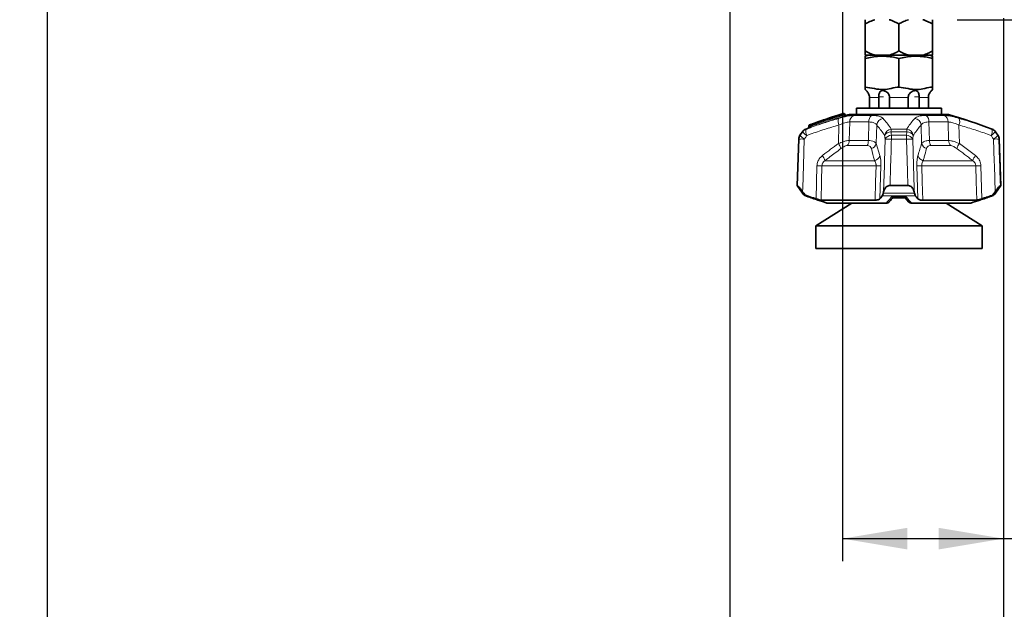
# Model space of a CAD drawing. Header units: millimetres. Extents: x 0 to 1118, y 0 to 864.
# Tile 37 of 86: x 615 to 684, y 90 to 132. Entities that reach past the tile are written whole.
import ezdxf

# ---------------------------------------------------------------- set-up
doc = ezdxf.new("R2010")
doc.units = ezdxf.units.MM
doc.layers.add('ALPHAREV', color=7, linetype='Continuous', lineweight=25)
doc.styles.add('SLDTEXTSTYLE0', font='TXT', dxfattribs={"width": 0.605})
doc.dimstyles.new('SLDDIMSTYLE2', dxfattribs={"dimtxt": 3.175, "dimasz": 4.572, "dimexe": 0, "dimexo": 0.0625, "dimgap": 0.79375, "dimtad": 0, "dimtih": 1, "dimtoh": 1, "dimdec": 1, "dimlfac": 4, "dimrnd": 1e-09, "dimzin": 12, "dimdsep": 46, "dimtxsty": 'SLDTEXTSTYLE0', "dimsah": 1, "dimcen": 0.09, "dimadec": 0, "dimazin": 3, "dimtfac": 1, "dimtofl": 0, "dimtmove": 0, "dimatfit": 3, "dimfxl": 1, "dimfrac": 2, "dimtolj": 1, "dimtzin": 12, "dimarcsym": 0})

# ---------------------------------------------------------------- blocks, each defined once
blk = doc.blocks.new('_D_10')
at = {"layer": 'ALPHAREV'}
for p, q in [((560.288, 143.742), (560.288, 70.576)), ((683.99, 132.175), (683.99, 70.576)), ((623.352, 74.613), (622.26, 74.613)), ((622.26, 74.613), (622.26, 69.74)), ((631.84, 74.613), (632.932, 74.613)), ((632.932, 74.613), (632.932, 69.74)), ((560.288, 72.176), (609.528, 72.176)), ((683.99, 72.176), (634.75, 72.176)), ((622.26, 69.74), (623.352, 69.74)), ((632.932, 69.74), (631.84, 69.74))]:
    blk.add_line(p, q, dxfattribs=at)
for points in [[(560.288, 72.176), (564.86, 71.414), (564.86, 72.938)], [(683.99, 72.176), (679.418, 72.938), (679.418, 71.414)]]:
    blk.add_solid(points, dxfattribs=at)
at = {"layer": 'ALPHAREV', "char_height": 3.175, "attachment_point": 1, "style": 'SLDTEXTSTYLE0'}
for s, insert in [('494.8', (610.255, 73.833)), ('19.5', (623.352, 73.833))]:
    blk.add_mtext(s, dxfattribs=dict(at, insert=insert))
blk = doc.blocks.new('_D_12')
at = {"layer": 'ALPHAREV'}
for p, q in [((561.388, 144.842), (694.51, 144.842)), ((692.91, 132.068), (692.91, 144.842)), ((680.728, 132.068), (694.51, 132.068)), ((692.91, 106.926), (692.91, 132.068)), ((707.484, 109.363), (706.392, 109.363)), ((706.392, 109.363), (706.392, 104.49)), ((713.547, 109.363), (714.638, 109.363)), ((714.638, 109.363), (714.638, 104.49)), ((696.085, 106.926), (692.91, 106.926)), ((706.392, 104.49), (707.484, 104.49)), ((714.638, 104.49), (713.547, 104.49))]:
    blk.add_line(p, q, dxfattribs=at)
for points in [[(692.91, 144.842), (692.148, 140.27), (693.672, 140.27)], [(692.91, 132.068), (693.672, 136.64), (692.148, 136.64)]]:
    blk.add_solid(points, dxfattribs=at)
at = {"layer": 'ALPHAREV', "char_height": 3.175, "attachment_point": 1, "style": 'SLDTEXTSTYLE0'}
for s, insert in [('51.1', (696.812, 108.583)), ('2.0', (707.484, 108.583))]:
    blk.add_mtext(s, dxfattribs=dict(at, insert=insert))
blk = doc.blocks.new('_D_13')
at = {"layer": 'ALPHAREV'}
for p, q in [((672.628, 182.118), (672.628, 93.846)), ((683.99, 132.175), (683.99, 93.846)), ((713.173, 97.883), (712.081, 97.883)), ((712.081, 97.883), (712.081, 93.01)), ((719.236, 97.883), (720.327, 97.883)), ((720.327, 97.883), (720.327, 93.01)), ((672.628, 95.446), (683.99, 95.446)), ((683.99, 95.446), (701.774, 95.446)), ((712.081, 93.01), (713.173, 93.01)), ((720.327, 93.01), (719.236, 93.01))]:
    blk.add_line(p, q, dxfattribs=at)
for points in [[(672.628, 95.446), (677.2, 94.684), (677.2, 96.208)], [(683.99, 95.446), (679.418, 96.208), (679.418, 94.684)]]:
    blk.add_solid(points, dxfattribs=at)
at = {"layer": 'ALPHAREV', "char_height": 3.175, "attachment_point": 1, "style": 'SLDTEXTSTYLE0'}
for s, insert in [('45.5', (702.501, 97.103)), ('1.8', (713.173, 97.103))]:
    blk.add_mtext(s, dxfattribs=dict(at, insert=insert))
blk = doc.blocks.new('_D_18')
at = {"layer": 'ALPHAREV'}
for p, q in [((667.074, 148.493), (726.26, 148.493)), ((724.66, 132.068), (724.66, 148.493)), ((680.728, 132.068), (726.26, 132.068)), ((724.66, 123.305), (724.66, 132.068)), ((739.234, 125.742), (738.142, 125.742)), ((738.142, 125.742), (738.142, 120.869)), ((745.297, 125.742), (746.388, 125.742)), ((746.388, 125.742), (746.388, 120.869)), ((727.835, 123.305), (724.66, 123.305)), ((738.142, 120.869), (739.234, 120.869)), ((746.388, 120.869), (745.297, 120.869))]:
    blk.add_line(p, q, dxfattribs=at)
for points in [[(724.66, 148.493), (723.898, 143.921), (725.422, 143.921)], [(724.66, 132.068), (725.422, 136.64), (723.898, 136.64)]]:
    blk.add_solid(points, dxfattribs=at)
at = {"layer": 'ALPHAREV', "char_height": 3.175, "attachment_point": 1, "style": 'SLDTEXTSTYLE0'}
for s, insert in [('65.7', (728.562, 124.962)), ('2.6', (739.234, 124.962))]:
    blk.add_mtext(s, dxfattribs=dict(at, insert=insert))
blk = doc.blocks.new('_D_20')
at = {"layer": 'ALPHAREV'}
for p, q in [((664.674, 146.893), (664.674, 83.276)), ((683.99, 132.175), (683.99, 83.276)), ((721.837, 87.313), (720.745, 87.313)), ((720.745, 87.313), (720.745, 82.44)), ((727.9, 87.313), (728.991, 87.313)), ((728.991, 87.313), (728.991, 82.44)), ((664.674, 84.876), (683.99, 84.876)), ((683.99, 84.876), (710.438, 84.876)), ((720.745, 82.44), (721.837, 82.44)), ((728.991, 82.44), (727.9, 82.44))]:
    blk.add_line(p, q, dxfattribs=at)
for points in [[(664.674, 84.876), (669.246, 84.114), (669.246, 85.638)], [(683.99, 84.876), (679.418, 85.638), (679.418, 84.114)]]:
    blk.add_solid(points, dxfattribs=at)
at = {"layer": 'ALPHAREV', "char_height": 3.175, "attachment_point": 1, "style": 'SLDTEXTSTYLE0'}
for s, insert in [('77.3', (711.165, 86.533)), ('3.0', (721.837, 86.533))]:
    blk.add_mtext(s, dxfattribs=dict(at, insert=insert))
blk = doc.blocks.new('_D_21')
at = {"layer": 'ALPHAREV'}
for p, q in [((616.477, 146.893), (616.477, 83.276)), ((664.674, 146.893), (664.674, 83.276)), ((643.001, 87.313), (641.909, 87.313)), ((641.909, 87.313), (641.909, 82.44)), ((649.064, 87.313), (650.155, 87.313)), ((650.155, 87.313), (650.155, 82.44)), ((616.477, 84.876), (629.177, 84.876)), ((664.674, 84.876), (651.974, 84.876)), ((641.909, 82.44), (643.001, 82.44)), ((650.155, 82.44), (649.064, 82.44))]:
    blk.add_line(p, q, dxfattribs=at)
for points in [[(616.477, 84.876), (621.049, 84.114), (621.049, 85.638)], [(664.674, 84.876), (660.102, 85.638), (660.102, 84.114)]]:
    blk.add_solid(points, dxfattribs=at)
at = {"layer": 'ALPHAREV', "char_height": 3.175, "attachment_point": 1, "style": 'SLDTEXTSTYLE0'}
for s, insert in [('192.8', (629.904, 86.533)), ('7.6', (643.001, 86.533))]:
    blk.add_mtext(s, dxfattribs=dict(at, insert=insert))

msp = doc.modelspace()

# ---------------------------------------------------------------- linework, layer by layer
at = {"color": 7, "linetype": 'Continuous', "lineweight": 35}
for p, q in [((674.240333, 131.771117), (674.240333, 129.864826)), ((676.615333, 131.771117), (676.615333, 129.864826)), ((678.990333, 131.771117), (678.990333, 129.864826)), ((674.434728, 129.567972), (674.239717, 129.489182)), ((674.239717, 129.340699), (674.239717, 127.317972)), ((674.240333, 129.567972), (674.922757, 129.567972)), ((674.922757, 129.567972), (675.932909, 129.567972)), ((675.932909, 129.567972), (677.297757, 129.567972)), ((676.615333, 129.340699), (676.615333, 127.317972)), ((677.297757, 129.567972), (678.307909, 129.567972)), ((678.307909, 129.567972), (678.990333, 129.567972)), ((678.990949, 129.489182), (678.795938, 129.567972)), ((678.990949, 129.340699), (678.990949, 127.317972)), ((674.535858, 126.579657), (674.535858, 125.817972)), ((675.196709, 126.579657), (675.195829, 126.630472)), ((675.196709, 125.817972), (675.196709, 126.579657)), ((675.953601, 126.630472), (675.954481, 126.579657)), ((675.954481, 126.579657), (675.954481, 125.817972)), ((677.276185, 126.579657), (677.277065, 126.630472)), ((677.276185, 125.817972), (677.276185, 126.579657)), ((678.034838, 126.630472), (678.033957, 126.579657)), ((678.033957, 126.579657), (678.033957, 125.817972)), ((678.694809, 125.817972), (678.694809, 126.579657)), ((673.615333, 125.817972), (673.615333, 125.380472)), ((673.615333, 125.817972), (679.615333, 125.817972)), ((679.615333, 125.380472), (679.615333, 125.817972)), ((672.833876, 125.342218), (672.765784, 125.423367)), ((673.115333, 125.380472), (680.115333, 125.380472)), ((670.254997, 124.577243), (670.251041, 124.475623)), ((669.80232, 124.161757), (669.629553, 123.90956)), ((683.601114, 123.90956), (683.428347, 124.161757)), ((669.54235, 123.644433), (669.427833, 120.365099)), ((683.802833, 120.365099), (683.688316, 123.644433)), ((669.427833, 120.365099), (669.80232, 119.818441)), ((669.427833, 120.365099), (669.455129, 120.365099)), ((675.989528, 120.365099), (677.241138, 120.365099)), ((683.428347, 119.818441), (683.802833, 120.365099)), ((683.775537, 120.365099), (683.802833, 120.365099)), ((669.814981, 119.924071), (669.892063, 119.818441)), ((675.513156, 119.818441), (675.536634, 119.924071)), ((676.287937, 119.593526), (676.987187, 119.593526)), ((676.965853, 119.609943), (677.293451, 119.209055)), ((677.694032, 119.924071), (677.71751, 119.818441)), ((683.338603, 119.818441), (683.415686, 119.924071)), ((673.290928, 119.130472), (670.741583, 117.517621)), ((671.116286, 119.33347), (674.935159, 119.33347)), ((671.529718, 119.130472), (675.727685, 119.130472)), ((677.06877, 119.486121), (676.156235, 119.486121)), ((677.502982, 119.130472), (681.700949, 119.130472)), ((678.295507, 119.33347), (682.11438, 119.33347)), ((682.489083, 117.517621), (679.939739, 119.130472)), ((670.741583, 117.517621), (670.741583, 115.930121)), ((676.615333, 117.517621), (670.741583, 117.517621)), ((682.489083, 117.517621), (676.615333, 117.517621)), ((682.489083, 115.930121), (682.489083, 117.517621)), ((676.615333, 115.930121), (670.741583, 115.930121)), ((682.489083, 115.930121), (676.615333, 115.930121))]:
    msp.add_line(p, q, dxfattribs=at)
at = {"color": 7, "linetype": 'Continuous', "lineweight": 18}
for p, q in [((675.196709, 126.579657), (674.535858, 126.579657)), ((675.195829, 126.630472), (675.519059, 126.630472)), ((677.276185, 126.579657), (675.954481, 126.579657)), ((678.034838, 126.630472), (677.711608, 126.630472)), ((678.694809, 126.579657), (678.033957, 126.579657)), ((672.737416, 125.326385), (672.70055, 125.370488)), ((672.766435, 125.422586), (672.766227, 125.41608)), ((673.440156, 125.314502), (674.680955, 125.314502)), ((678.549712, 125.314502), (679.79051, 125.314502)), ((670.26271, 124.576943), (670.254997, 124.577243)), ((670.26271, 124.576943), (670.258976, 124.481034)), ((670.348274, 124.512203), (670.350463, 124.607925)), ((670.409286, 124.607925), (670.408054, 124.554057)), ((672.347347, 123.327807), (672.37673, 124.640269)), ((673.13802, 124.853714), (673.106449, 123.545158)), ((674.496888, 124.853714), (673.13802, 124.853714)), ((674.460927, 123.545158), (674.496888, 124.853714)), ((675.05055, 124.640269), (675.010771, 123.327807)), ((678.219896, 123.327807), (678.180116, 124.640269)), ((678.733779, 124.853714), (678.769739, 123.545158)), ((680.092646, 124.853714), (678.733779, 124.853714)), ((680.124217, 123.545158), (680.092646, 124.853714)), ((680.853936, 124.640269), (680.883319, 123.327807)), ((669.629553, 123.90956), (669.649113, 123.90956)), ((669.82549, 124.161757), (669.80232, 124.161757)), ((670.040337, 124.347751), (670.062697, 124.347751)), ((677.176738, 124.161757), (676.053929, 124.161757)), ((676.073542, 124.347751), (677.157125, 124.347751)), ((676.092937, 123.90956), (677.13773, 123.90956)), ((683.16797, 124.347751), (683.19033, 124.347751)), ((683.428347, 124.161757), (683.405177, 124.161757)), ((683.581554, 123.90956), (683.601114, 123.90956)), ((669.562154, 123.644433), (669.54235, 123.644433)), ((674.372595, 123.187746), (672.962582, 123.187746)), ((673.106449, 123.545158), (674.460927, 123.545158)), ((675.010771, 123.327807), (675.27285, 122.477096)), ((677.144251, 123.644433), (676.086416, 123.644433)), ((678.769739, 123.545158), (680.124217, 123.545158)), ((680.268084, 123.187746), (678.858072, 123.187746)), ((680.883319, 123.327807), (682.02478, 122.477096)), ((683.688316, 123.644433), (683.668512, 123.644433)), ((670.76486, 119.42301), (670.829809, 121.762271)), ((675.001759, 121.762271), (671.1848, 121.762271)), ((671.395949, 122.119684), (674.892531, 122.119684)), ((675.343499, 121.762271), (675.275809, 119.42301)), ((677.954857, 119.42301), (677.887168, 121.762271)), ((682.045867, 121.762271), (678.228907, 121.762271)), ((678.338135, 122.119684), (681.834717, 122.119684)), ((682.400858, 121.762271), (682.465807, 119.42301)), ((669.80232, 119.818441), (669.892063, 119.818441)), ((670.14594, 119.632448), (670.040337, 119.632448)), ((670.103103, 119.609124), (670.121403, 119.609124)), ((677.789018, 119.632448), (675.441648, 119.632448)), ((675.513156, 119.818441), (677.71751, 119.818441)), ((676.12747, 119.609124), (677.103196, 119.609124)), ((683.19033, 119.632448), (683.084726, 119.632448)), ((683.109264, 119.609124), (683.127564, 119.609124)), ((683.338603, 119.818441), (683.428347, 119.818441))]:
    msp.add_line(p, q, dxfattribs=at)
at = {"color": 7, "linetype": 'Continuous', "lineweight": 18, "flags": 128}
for points in [[(672.766227, 125.41608), (672.806061, 125.368422), (672.833485, 125.33561)], [(669.455129, 120.365099), (669.487618, 121.364135), (669.562154, 123.644433)], [(669.936887, 123.644433), (669.875768, 121.784256), (669.824435, 120.214047), (669.814981, 119.924071)], [(675.536634, 119.924071), (675.588162, 121.784256), (675.596046, 122.069115), (675.639606, 123.644433)], [(677.241138, 120.365099), (677.211614, 121.364135), (677.144251, 123.644433)], [(677.591061, 123.644433), (677.642504, 121.784256), (677.685994, 120.214047), (677.694032, 119.924071)], [(683.415686, 119.924071), (683.354898, 121.784256), (683.34556, 122.069115), (683.29378, 123.644433)], [(671.1848, 121.762271), (671.153693, 120.661358), (671.116286, 119.33347)], [(674.935159, 119.33347), (674.971596, 120.661358), (675.001759, 121.762271)], [(678.228907, 121.762271), (678.25907, 120.661358), (678.295507, 119.33347)], [(682.11438, 119.33347), (682.076973, 120.661358), (682.045867, 121.762271)]]:
    msp.add_lwpolyline(points, dxfattribs=at)
at = {"color": 7, "linetype": 'Continuous', "lineweight": 35}
for centre, radius, start, end in [((673.740333, 126.579657), 0.75, 40.29651701, 48.21724169), ((679.490333, 126.579657), 0.75, 131.75901039, 139.71065139), ((687.487933, 77.49072), 50.1875, 107.15254608, 110.02267259), ((672.708981, 125.374383), 0.075, 40.00697699, 107.174608), ((672.890915, 125.383888), 0.075026, 220.05163963, 286.86125932), ((672.890892, 125.390949), 0.075, 220.80909384, 286.73916009), ((687.487933, 77.49072), 50, 106.70547258, 106.94855288), ((665.742733, 77.49072), 50, 69.57677566, 73.29452742), ((670.176077, 124.478008), 0.075, 289.81341187, 358.2780249), ((670.32994, 124.574325), 0.075, 110.02252158, 177.77043622), ((670.042045, 123.626983), 0.5, 145.5870168, 178), ((670.214812, 123.87918), 0.5, 110.42322434, 145.5870168), ((687.487933, 77.49072), 50, 110.22348894, 110.42322434), ((683.015854, 123.87918), 0.5, 34.4129832, 69.57677566), ((683.188621, 123.626983), 0.5, 2, 34.4129832), ((670.214812, 120.101018), 0.5, 214.4129832, 249.57677566), ((687.487933, 166.489479), 50, 249.57677566, 249.65350578), ((665.742733, 166.489479), 50, 290.34649422, 290.42322434), ((683.015854, 120.101018), 0.5, 290.42322434, 325.5870168)]:
    msp.add_arc(centre, radius, start, end, dxfattribs=at)
at = {"color": 7, "linetype": 'Continuous', "lineweight": 18}
for centre, radius, start, end in [((672.708794, 125.367808), 0.075025, 40.04673769, 107.07618747), ((672.886107, 125.443439), 0.199383, 181.12464197, 201.46185218), ((672.859407, 125.211748), 0.224575, 114.51413482, 135.02110157), ((672.546715, 125.252677), 0.20445, 1.31054454, 21.13217914), ((673.631634, 124.859503), 0.493647, 112.82282069, 180.67193075), ((675.052622, 124.898878), 0.557566, 131.80426397, 184.64612456), ((678.178045, 124.898878), 0.557566, 355.35387544, 48.19573603), ((679.599033, 124.859503), 0.493647, 359.32806925, 67.17717931), ((670.191799, 124.475517), 0.067403, 292.55266706, 4.69551989), ((670.329755, 124.582532), 0.067277, 112.26784604, 184.76562686), ((670.280579, 124.50701), 0.067893, 292.73223392, 4.38716433), ((670.41802, 124.613195), 0.067762, 112.45271663, 184.46092695), ((670.379875, 123.466993), 1.141311, 88.52332513, 91.47667487), ((670.583427, 124.688014), 0.191675, 183.64747012, 204.69838437), ((670.230346, 124.472976), 0.195331, 3.87646491, 24.5253419), ((672.979561, 124.90127), 0.656907, 162.4913426, 203.41069041), ((675.572172, 124.579319), 0.52517, 98.36588038, 173.33539622), ((677.658495, 124.579319), 0.52517, 6.66460378, 81.63411962), ((680.251106, 124.90127), 0.656907, 336.5893096, 17.5086574), ((670.062794, 123.627053), 0.500941, 145.67047032, 178.01180094), ((670.422133, 124.45987), 0.948895, 215.44691036, 239.244189), ((670.237328, 123.880776), 0.498559, 110.5039038, 145.69580986), ((670.607051, 124.72079), 0.960914, 215.57524084, 239.05743532), ((670.64349, 124.184113), 0.603405, 164.26485084, 208.45273011), ((676.127879, 123.82099), 0.529556, 95.88948235, 171.7879582), ((676.076266, 123.609076), 0.553133, 92.31445668, 148.67680367), ((676.1131, 123.354953), 0.554974, 92.08216305, 148.55965511), ((677.411614, 124.11262), 1.358574, 170.03354437, 177.92725991), ((681.680826, 123.639478), 5.594412, 177.23284612, 179.94925098), ((671.549841, 123.639478), 5.594412, 0.05074902, 2.76715388), ((677.117566, 123.354953), 0.554974, 31.44034489, 87.91783695), ((675.819053, 124.11262), 1.358574, 2.07274009, 9.96645563), ((677.102787, 123.82099), 0.529556, 8.2120418, 84.11051765), ((677.1544, 123.609076), 0.553133, 31.32319633, 87.68554332), ((682.587177, 124.184113), 0.603405, 331.54726989, 15.73514916), ((682.623616, 124.72079), 0.960914, 300.94256468, 324.42475916), ((682.993339, 123.880776), 0.498559, 34.30419014, 69.4960962), ((682.808533, 124.45987), 0.948895, 300.755811, 324.55308964), ((683.167873, 123.627053), 0.500941, 1.98819906, 34.32952968), ((669.74952, 119.898552), 3.750564, 87.13649018, 92.86350982), ((671.520102, 122.702134), 1.037209, 14.98921863, 37.1014418), ((672.568412, 123.55407), 0.538111, 317.09698129, 359.05110244), ((673.714714, 123.539959), 0.746232, 331.83651765, 0.39922286), ((674.514474, 123.460342), 0.513688, 287.48723146, 345.04818903), ((675.863011, 117.937176), 5.711628, 87.75835706, 92.24164294), ((677.367656, 117.937176), 5.711628, 87.75835706, 92.24164294), ((678.716192, 123.460342), 0.513688, 194.95181097, 252.51276854), ((679.515953, 123.539959), 0.746232, 179.60077714, 208.16348235), ((680.662254, 123.55407), 0.538111, 180.94889756, 222.90301871), ((681.710564, 122.702134), 1.037209, 142.8985582, 165.01078137), ((683.481146, 119.898552), 3.750564, 87.13649018, 92.86350982), ((670.497598, 121.871205), 0.932082, 15.46110761, 40.5446468), ((674.774361, 122.626481), 0.520392, 283.12518214, 343.31785913), ((678.456306, 122.626481), 0.520392, 196.68214087, 256.87481786), ((682.733069, 121.871205), 0.932082, 139.4553532, 164.53889239), ((671.007304, 127.417645), 5.658158, 268.2023464, 271.7976536), ((675.172629, 126.954051), 5.194591, 268.11498707, 271.88501293), ((678.058037, 126.954051), 5.194591, 268.11498707, 271.88501293), ((682.223362, 127.417645), 5.658158, 268.2023464, 271.7976536)]:
    msp.add_arc(centre, radius, start, end, dxfattribs=at)
at = {"color": 7, "linetype": 'Continuous', "lineweight": 35}
for points, knots in [([(674.922757, 132.067972), (674.7998, 132.0277), (674.565066, 131.950819), (674.345085, 131.829085), (674.240333, 131.771117)], [0, 0, 0, 0, 0.523813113, 1, 1, 1, 1]), ([(674.240333, 131.771117), (674.240333, 131.791637), (674.240333, 131.915988), (674.240333, 131.998813), (674.240333, 132.067972)], [0, 0, 0, 0, 0.165013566, 1, 1, 1, 1]), ([(676.615333, 131.771117), (676.41149, 131.878257), (676.188984, 131.995206), (675.952726, 132.062341), (675.932909, 132.067972)], [0, 0, 0, 0, 0.916121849, 1, 1, 1, 1]), ([(677.297757, 132.067972), (677.1748, 132.0277), (676.940066, 131.950819), (676.720085, 131.829085), (676.615333, 131.771117)], [0, 0, 0, 0, 0.523813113, 1, 1, 1, 1]), ([(678.990333, 131.771117), (678.78649, 131.878257), (678.563984, 131.995206), (678.327726, 132.062341), (678.307909, 132.067972)], [0, 0, 0, 0, 0.9161218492, 1, 1, 1, 1]), ([(678.990333, 132.067972), (678.990333, 132.061875), (678.990333, 131.99458), (678.990333, 131.877547), (678.990333, 131.771117)], [0, 0, 0, 0, 0.090598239, 1, 1, 1, 1]), ([(674.239717, 129.486797), (674.239717, 129.487588), (674.239717, 129.518235), (674.239717, 129.440298), (674.239717, 129.35714), (674.239717, 129.340699)], [0, 0, 0, 0, 0.020821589, 0.80641119, 1, 1, 1, 1]), ([(674.239717, 129.340699), (674.566395, 129.403178), (675.229926, 129.530084), (676.032925, 129.466683), (676.49145, 129.367497), (676.615333, 129.340699)], [0, 0, 0, 0, 0.4144436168, 0.8417965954, 1, 1, 1, 1]), ([(674.240333, 129.864826), (674.444176, 129.757687), (674.666683, 129.640737), (674.902941, 129.573603), (674.922757, 129.567972)], [0, 0, 0, 0, 0.916121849, 1, 1, 1, 1]), ([(674.240333, 129.567972), (674.240333, 129.574068), (674.240333, 129.641363), (674.240333, 129.758396), (674.240333, 129.864826)], [0, 0, 0, 0, 0.0905982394, 1, 1, 1, 1]), ([(675.932909, 129.567972), (676.055866, 129.608243), (676.290601, 129.685124), (676.510581, 129.806858), (676.615333, 129.864826)], [0, 0, 0, 0, 0.523813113, 1, 1, 1, 1]), ([(676.615333, 129.864826), (676.819176, 129.757687), (677.041683, 129.640737), (677.277941, 129.573603), (677.297757, 129.567972)], [0, 0, 0, 0, 0.916121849, 1, 1, 1, 1]), ([(676.615333, 129.340699), (676.942011, 129.403178), (677.605542, 129.530084), (678.408541, 129.466683), (678.867066, 129.367497), (678.990949, 129.340699)], [0, 0, 0, 0, 0.414443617, 0.841796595, 1, 1, 1, 1]), ([(678.307909, 129.567972), (678.430866, 129.608243), (678.665601, 129.685124), (678.885581, 129.806858), (678.990333, 129.864826)], [0, 0, 0, 0, 0.5238131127, 1, 1, 1, 1]), ([(678.990333, 129.864826), (678.990333, 129.844307), (678.990333, 129.719956), (678.990333, 129.63713), (678.990333, 129.567972)], [0, 0, 0, 0, 0.165013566, 1, 1, 1, 1]), ([(678.990949, 129.340699), (678.990949, 129.357141), (678.990949, 129.43844), (678.990949, 129.516481), (678.990949, 129.485896), (678.990949, 129.484273)], [0, 0, 0, 0, 0.193582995, 0.957216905, 1, 1, 1, 1]), ([(674.239717, 127.317972), (674.453533, 127.278632), (674.880719, 127.200034), (675.497446, 127.103805), (676.073592, 127.227644), (676.43463, 127.287842), (676.615333, 127.317972)], [0, 0, 0, 0, 0.271625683, 0.542687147, 0.771111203, 1, 1, 1, 1]), ([(674.239717, 127.139225), (674.239717, 127.139225), (674.239717, 127.115006), (674.239717, 127.22475), (674.239717, 127.286836), (674.239717, 127.317972)], [0, 0, 0, 0, 0.000005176, 0.498506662, 1, 1, 1, 1]), ([(676.615333, 127.317972), (676.829149, 127.278632), (677.256335, 127.200034), (677.873062, 127.103805), (678.449208, 127.227644), (678.810246, 127.287842), (678.990949, 127.317972)], [0, 0, 0, 0, 0.271625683, 0.542687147, 0.771111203, 1, 1, 1, 1]), ([(678.990949, 127.317972), (678.990949, 127.317258), (678.990949, 127.295904), (678.990949, 127.195612), (678.990949, 127.15801), (678.990949, 127.139225)], [0, 0, 0, 0, 0.017004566, 0.508921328, 1, 1, 1, 1]), ([(674.311813, 127.065831), (674.311737, 127.065906), (674.303788, 127.073825), (674.312552, 127.065136), (674.344281, 127.034071), (674.406882, 126.963362), (674.474865, 126.855915), (674.520887, 126.738365), (674.53026, 126.661805), (674.534096, 126.630472)], [0, 0, 0, 0, 0.001387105, 0.146042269, 0.279984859, 0.487110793, 0.69974118, 0.877116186, 1, 1, 1, 1]), ([(674.534096, 126.630472), (674.534684, 126.620549), (674.535686, 126.603623), (674.535807, 126.58667), (674.535858, 126.579657)], [0, 0, 0, 0, 0.586298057, 1, 1, 1, 1]), ([(675.195829, 126.630472), (675.195714, 126.663661), (675.195453, 126.738688), (675.213885, 126.857378), (675.256606, 126.968959), (675.329294, 127.04162), (675.424785, 127.070806), (675.522722, 127.066943), (675.640652, 127.03331), (675.76717, 126.96361), (675.87678, 126.85586), (675.940922, 126.738373), (675.949919, 126.661807), (675.953601, 126.630472)], [0, 0, 0, 0, 0.068836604, 0.155609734, 0.274919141, 0.395619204, 0.471778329, 0.548294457, 0.619144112, 0.728704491, 0.841176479, 0.934999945, 1, 1, 1, 1]), ([(677.277065, 126.630472), (677.281112, 126.663661), (677.29026, 126.738688), (677.355006, 126.857378), (677.468698, 126.968959), (677.60757, 127.04162), (677.733513, 127.070806), (677.827271, 127.066943), (677.91096, 127.03331), (677.975863, 126.96361), (678.017194, 126.85586), (678.035376, 126.738373), (678.034994, 126.661807), (678.034838, 126.630472)], [0, 0, 0, 0, 0.068836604, 0.155609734, 0.274919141, 0.395619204, 0.471778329, 0.548294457, 0.619144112, 0.728704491, 0.841176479, 0.934999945, 1, 1, 1, 1]), ([(678.694809, 126.579657), (678.694923, 126.590218), (678.695106, 126.607172), (678.696169, 126.624092), (678.69657, 126.630472)], [0, 0, 0, 0, 0.622920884, 1, 1, 1, 1]), ([(678.69657, 126.630472), (678.700738, 126.663667), (678.710159, 126.738706), (678.756341, 126.857267), (678.828031, 126.969547), (678.891697, 127.039766), (678.92186, 127.068731), (678.918553, 127.065545), (678.917662, 127.064686)], [0, 0, 0, 0, 0.1376964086, 0.3112719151, 0.5499309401, 0.7913717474, 0.943715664, 1, 1, 1, 1]), ([(670.39214, 124.67582), (670.734914, 124.797118), (671.302997, 124.998147), (672.069286, 125.248843), (672.492183, 125.379437), (672.686763, 125.439525)], [0, 0, 0, 0, 0.450959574, 0.7473806, 1, 1, 1, 1]), ([(670.306815, 124.44439), (670.31442, 124.446988), (670.331672, 124.452882), (670.373577, 124.467624), (670.408019, 124.479998), (670.425231, 124.486181)], [0, 0, 0, 0, 0.282838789, 0.64162949, 1, 1, 1, 1]), ([(670.203901, 124.408315), (670.203437, 124.408147), (670.201935, 124.407607), (670.211231, 124.410955), (670.21765, 124.413268)], [0, 0, 0, 0, 0.309464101, 1, 1, 1, 1]), ([(669.814981, 119.924071), (669.745577, 120.017346), (669.644483, 120.153211), (669.534056, 120.287249), (669.475628, 120.352542), (669.461724, 120.361059), (669.455129, 120.365099)], [0, 0, 0, 0, 0.455736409, 0.66382755, 0.840546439, 1, 1, 1, 1]), ([(675.989528, 120.365099), (675.947825, 120.360967), (675.864715, 120.352731), (675.742466, 120.286012), (675.608196, 120.150243), (675.564384, 120.011775), (675.536634, 119.924071)], [0, 0, 0, 0, 0.161654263, 0.322163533, 0.570665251, 1, 1, 1, 1]), ([(677.694032, 119.924071), (677.664097, 120.017346), (677.620493, 120.153211), (677.484819, 120.287249), (677.368952, 120.352542), (677.282259, 120.361059), (677.241138, 120.365099)], [0, 0, 0, 0, 0.455736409, 0.66382755, 0.840546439, 1, 1, 1, 1]), ([(683.775537, 120.365099), (683.768823, 120.360967), (683.755442, 120.352731), (683.695398, 120.286012), (683.583798, 120.150243), (683.480876, 120.011775), (683.415686, 119.924071)], [0, 0, 0, 0, 0.161654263, 0.322163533, 0.570665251, 1, 1, 1, 1]), ([(669.892063, 119.818441), (669.932232, 119.77313), (670.004114, 119.692046), (670.102523, 119.650692), (670.14594, 119.632448)], [0, 0, 0, 0, 0.558815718, 1, 1, 1, 1]), ([(670.121403, 119.609124), (670.379561, 119.51717), (670.846836, 119.350729), (671.318594, 119.198568), (671.529718, 119.130472)], [0, 0, 0, 0, 0.552474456, 1, 1, 1, 1]), ([(670.14594, 119.632448), (670.180683, 119.620376), (670.303053, 119.577855), (670.509202, 119.507523), (670.681057, 119.450713), (670.76486, 119.42301)], [0, 0, 0, 0, 0.168843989, 0.594696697, 1, 1, 1, 1]), ([(675.275809, 119.42301), (675.29831, 119.450739), (675.353718, 119.519024), (675.408884, 119.590184), (675.441648, 119.632448)], [0, 0, 0, 0, 0.406081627, 1, 1, 1, 1]), ([(675.441648, 119.632448), (675.456991, 119.657574), (675.48359, 119.701132), (675.504365, 119.783562), (675.513156, 119.818441)], [0, 0, 0, 0, 0.576857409, 1, 1, 1, 1]), ([(675.936702, 119.208625), (675.963515, 119.239063), (676.069905, 119.359839), (676.173958, 119.495595), (676.251788, 119.597138)], [0, 0, 0, 0, 0.252020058, 1, 1, 1, 1]), ([(676.232015, 119.597264), (676.251528, 119.594573), (676.271657, 119.591798), (676.289605, 119.597231), (676.290155, 119.597397)], [0, 0, 0, 0, 0.969348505, 1, 1, 1, 1]), ([(677.71751, 119.818441), (677.729393, 119.77313), (677.750658, 119.692046), (677.777275, 119.650692), (677.789018, 119.632448)], [0, 0, 0, 0, 0.558815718, 1, 1, 1, 1]), ([(677.789018, 119.632448), (677.798328, 119.620376), (677.831117, 119.577855), (677.886354, 119.507523), (677.932402, 119.450713), (677.954857, 119.42301)], [0, 0, 0, 0, 0.168843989, 0.594696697, 1, 1, 1, 1]), ([(681.700949, 119.130472), (681.912196, 119.198608), (682.383953, 119.350771), (682.851229, 119.517213), (683.109264, 119.609124)], [0, 0, 0, 0, 0.447788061, 1, 1, 1, 1]), ([(682.465807, 119.42301), (682.549779, 119.450739), (682.756567, 119.519024), (682.962449, 119.590184), (683.084726, 119.632448)], [0, 0, 0, 0, 0.406081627, 1, 1, 1, 1]), ([(683.084726, 119.632448), (683.141276, 119.657574), (683.239306, 119.701132), (683.309079, 119.783562), (683.338603, 119.818441)], [0, 0, 0, 0, 0.576857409, 1, 1, 1, 1]), ([(671.116286, 119.33347), (671.095566, 119.335427), (671.054146, 119.339338), (670.936476, 119.369409), (670.833209, 119.400709), (670.773598, 119.420159), (670.76486, 119.42301)], [0, 0, 0, 0, 0.312227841, 0.624137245, 0.944903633, 1, 1, 1, 1]), ([(675.275809, 119.42301), (675.255992, 119.406351), (675.216326, 119.373007), (675.093907, 119.340072), (674.987484, 119.335646), (674.935159, 119.33347)], [0, 0, 0, 0, 0.336651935, 0.673851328, 1, 1, 1, 1]), ([(675.762764, 119.130472), (675.753781, 119.130472), (675.742055, 119.130472), (675.730408, 119.130472), (675.727685, 119.130472)], [0, 0, 0, 0, 0.766134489, 1, 1, 1, 1]), ([(675.933009, 119.211719), (675.925759, 119.20219), (675.902302, 119.171362), (675.842484, 119.139233), (675.789339, 119.133392), (675.762764, 119.130472)], [0, 0, 0, 0, 0.182795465, 0.59135902, 1, 1, 1, 1]), ([(677.297246, 119.212212), (677.304622, 119.202507), (677.328195, 119.171494), (677.388174, 119.139225), (677.441324, 119.13339), (677.467902, 119.130472)], [0, 0, 0, 0, 0.185467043, 0.592694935, 1, 1, 1, 1]), ([(677.502982, 119.130472), (677.493899, 119.130472), (677.482046, 119.130472), (677.470581, 119.130472), (677.467902, 119.130472)], [0, 0, 0, 0, 0.76630284, 1, 1, 1, 1]), ([(678.295507, 119.33347), (678.245118, 119.335427), (678.144392, 119.339338), (678.028747, 119.369409), (677.974437, 119.400709), (677.95736, 119.420159), (677.954857, 119.42301)], [0, 0, 0, 0, 0.312227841, 0.624137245, 0.944903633, 1, 1, 1, 1]), ([(682.465807, 119.42301), (682.413345, 119.406351), (682.308335, 119.373007), (682.180882, 119.340072), (682.1363, 119.335646), (682.11438, 119.33347)], [0, 0, 0, 0, 0.336651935, 0.673851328, 1, 1, 1, 1])]:
    msp.add_open_spline(points, degree=3, knots=knots, dxfattribs=at)
at = {"color": 7, "linetype": 'Continuous', "lineweight": 18}
for points, knots in [([(670.408054, 124.554057), (670.734863, 124.66964), (671.409936, 124.908394), (672.188711, 125.159382), (672.639733, 125.296655), (672.737416, 125.326385)], [0, 0, 0, 0, 0.423682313, 0.875181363, 1, 1, 1, 1]), ([(672.70055, 125.370488), (672.50626, 125.31049), (672.083984, 125.180086), (671.318817, 124.929765), (670.751564, 124.729041), (670.409286, 124.607925)], [0, 0, 0, 0, 0.25260799, 0.549028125, 1, 1, 1, 1]), ([(672.751111, 125.257353), (672.653581, 125.227667), (672.203236, 125.090591), (671.425623, 124.839979), (670.751559, 124.60159), (670.425231, 124.486181)], [0, 0, 0, 0, 0.124808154, 0.576300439, 1, 1, 1, 1]), ([(672.353087, 125.098901), (672.562455, 125.156035), (672.959509, 125.264387), (673.292171, 125.312157), (673.42101, 125.314199), (673.440156, 125.314502)], [0, 0, 0, 0, 0.48711284, 0.923781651, 1, 1, 1, 1]), ([(672.686763, 125.439525), (672.686763, 125.439535), (672.686828, 125.44387), (672.686845, 125.44496), (672.686863, 125.446047)], [0, 0, 0, 0, 0.002214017, 1, 1, 1, 1]), ([(672.833485, 125.33561), (672.83343, 125.334779), (672.833364, 125.333778), (672.828964, 125.331903), (672.824286, 125.330817), (672.813777, 125.329187), (672.79905, 125.327664), (672.77223, 125.326402), (672.750785, 125.326225), (672.738882, 125.326368), (672.737416, 125.326385)], [0, 0, 0, 0, 0.143995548, 0.173327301, 0.333937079, 0.347080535, 0.529646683, 0.734104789, 0.967253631, 1, 1, 1, 1]), ([(672.751111, 125.257353), (672.753426, 125.258053), (672.772543, 125.263833), (672.807708, 125.274736), (672.851605, 125.288962), (672.885524, 125.300595), (672.90834, 125.309141), (672.911232, 125.311106), (672.912676, 125.312087)], [0, 0, 0, 0, 0.029382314, 0.242658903, 0.439738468, 0.627019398, 0.813639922, 1, 1, 1, 1]), ([(672.833485, 125.33561), (672.833481, 125.336164), (672.833458, 125.339595), (672.833434, 125.343359), (672.833444, 125.341903), (672.833446, 125.341512)], [0, 0, 0, 0, 0.123386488, 0.764315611, 1, 1, 1, 1]), ([(672.912741, 125.317979), (672.912745, 125.31837), (672.912761, 125.319825), (672.912719, 125.316066), (672.912682, 125.31264), (672.912676, 125.312087)], [0, 0, 0, 0, 0.236048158, 0.876670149, 1, 1, 1, 1]), ([(674.680955, 125.314502), (674.831584, 125.306872), (675.130931, 125.291709), (675.385026, 125.198406), (675.466884, 125.124851), (675.495763, 125.098901)], [0, 0, 0, 0, 0.395963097, 0.786901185, 1, 1, 1, 1]), ([(677.734904, 125.098901), (677.814048, 125.156035), (677.964141, 125.264387), (678.316845, 125.312157), (678.519583, 125.314199), (678.549712, 125.314502)], [0, 0, 0, 0, 0.48711284, 0.923781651, 1, 1, 1, 1]), ([(679.79051, 125.314502), (679.901597, 125.306872), (680.122362, 125.291709), (680.523877, 125.198406), (680.785338, 125.124851), (680.877579, 125.098901)], [0, 0, 0, 0, 0.395963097, 0.786901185, 1, 1, 1, 1]), ([(670.062697, 124.347751), (670.145371, 124.377597), (670.564876, 124.529046), (671.325653, 124.790061), (672.010403, 124.995892), (672.353087, 125.098901)], [0, 0, 0, 0, 0.109220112, 0.5542074, 1, 1, 1, 1]), ([(672.37673, 124.640269), (672.038151, 124.538252), (671.361125, 124.334258), (670.609431, 124.076045), (670.194731, 123.926178), (670.11297, 123.89663)], [0, 0, 0, 0, 0.445417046, 0.890659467, 1, 1, 1, 1]), ([(670.306815, 124.44439), (670.301427, 124.442564), (670.285629, 124.437211), (670.2559, 124.426939), (670.231577, 124.418246), (670.21765, 124.413268)], [0, 0, 0, 0, 0.1811782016, 0.5311655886, 1, 1, 1, 1]), ([(670.258976, 124.481034), (670.25578, 124.478646), (670.251182, 124.47521), (670.251579, 124.475507), (670.2517, 124.475598)], [0, 0, 0, 0, 0.695206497, 1, 1, 1, 1]), ([(670.258976, 124.481034), (670.269387, 124.484765), (670.283333, 124.489763), (670.307703, 124.498315), (670.327055, 124.505015), (670.342877, 124.510375), (670.348274, 124.512203)], [0, 0, 0, 0, 0.349990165, 0.468823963, 0.818815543, 1, 1, 1, 1]), ([(670.350463, 124.607925), (670.337862, 124.603583), (670.314835, 124.595649), (670.285589, 124.585245), (670.268944, 124.579205), (670.26271, 124.576943)], [0, 0, 0, 0, 0.430555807, 0.78674844, 1, 1, 1, 1]), ([(670.304261, 124.644792), (670.310503, 124.647057), (670.327172, 124.653107), (670.356459, 124.663527), (670.37952, 124.671472), (670.39214, 124.67582)], [0, 0, 0, 0, 0.213244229, 0.569433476, 1, 1, 1, 1]), ([(670.408054, 124.554057), (670.399439, 124.547785), (670.382589, 124.535517), (670.361269, 124.520635), (670.352167, 124.514729), (670.348274, 124.512203)], [0, 0, 0, 0, 0.374490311, 0.732454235, 1, 1, 1, 1]), ([(673.13802, 124.853714), (673.124868, 124.85355), (673.035722, 124.852436), (672.796993, 124.803521), (672.523402, 124.697244), (672.37673, 124.640269)], [0, 0, 0, 0, 0.074321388, 0.503740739, 1, 1, 1, 1]), ([(675.05055, 124.640269), (675.031364, 124.666204), (674.977825, 124.738576), (674.808704, 124.832122), (674.600346, 124.84655), (674.496888, 124.853714)], [0, 0, 0, 0, 0.219475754, 0.612438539, 1, 1, 1, 1]), ([(675.603753, 123.89663), (675.583938, 123.926178), (675.483434, 124.076045), (675.300001, 124.334258), (675.133711, 124.538252), (675.05055, 124.640269)], [0, 0, 0, 0, 0.109340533, 0.554582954, 1, 1, 1, 1]), ([(675.495763, 125.098901), (675.583409, 124.995892), (675.758543, 124.790061), (675.949065, 124.529046), (676.053049, 124.377597), (676.073542, 124.347751)], [0, 0, 0, 0, 0.4457926, 0.890779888, 1, 1, 1, 1]), ([(677.157125, 124.347751), (677.177617, 124.377597), (677.281601, 124.529046), (677.472124, 124.790061), (677.647258, 124.995892), (677.734904, 125.098901)], [0, 0, 0, 0, 0.109220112, 0.5542074, 1, 1, 1, 1]), ([(678.180116, 124.640269), (678.096955, 124.538252), (677.930666, 124.334258), (677.747232, 124.076045), (677.646728, 123.926178), (677.626913, 123.89663)], [0, 0, 0, 0, 0.4454170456, 0.8906594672, 1, 1, 1, 1]), ([(678.733779, 124.853714), (678.713104, 124.85355), (678.572975, 124.852436), (678.329059, 124.803521), (678.232098, 124.697244), (678.180116, 124.640269)], [0, 0, 0, 0, 0.074321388, 0.503740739, 1, 1, 1, 1]), ([(680.853936, 124.640269), (680.789018, 124.666204), (680.607864, 124.738576), (680.325591, 124.832122), (680.169935, 124.84655), (680.092646, 124.853714)], [0, 0, 0, 0, 0.219475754, 0.612438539, 1, 1, 1, 1]), ([(683.117697, 123.89663), (683.035935, 123.926178), (682.621236, 124.076045), (681.869542, 124.334258), (681.192516, 124.538252), (680.853936, 124.640269)], [0, 0, 0, 0, 0.109340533, 0.554582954, 1, 1, 1, 1]), ([(680.877579, 125.098901), (681.220263, 124.995892), (681.905013, 124.790061), (682.66579, 124.529046), (683.085296, 124.377597), (683.16797, 124.347751)], [0, 0, 0, 0, 0.4457926, 0.890779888, 1, 1, 1, 1]), ([(669.649113, 123.90956), (669.691948, 123.970858), (669.750712, 124.054948), (669.809543, 124.13898), (669.82549, 124.161757)], [0, 0, 0, 0, 0.728950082, 1, 1, 1, 1]), ([(670.11297, 123.89663), (670.097056, 123.873852), (670.038336, 123.789806), (669.979661, 123.705726), (669.936887, 123.644433)], [0, 0, 0, 0, 0.271012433, 1, 1, 1, 1]), ([(675.639606, 123.644433), (675.630899, 123.705726), (675.618956, 123.789806), (675.606995, 123.873852), (675.603753, 123.89663)], [0, 0, 0, 0, 0.728987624, 1, 1, 1, 1]), ([(676.053929, 124.161757), (676.057463, 124.13898), (676.070504, 124.054948), (676.083479, 123.970858), (676.092937, 123.90956)], [0, 0, 0, 0, 0.271049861, 1, 1, 1, 1]), ([(677.13773, 123.90956), (677.147188, 123.970858), (677.160162, 124.054948), (677.173203, 124.13898), (677.176738, 124.161757)], [0, 0, 0, 0, 0.728950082, 1, 1, 1, 1]), ([(677.626913, 123.89663), (677.623671, 123.873852), (677.61171, 123.789806), (677.599767, 123.705726), (677.591061, 123.644433)], [0, 0, 0, 0, 0.271012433, 1, 1, 1, 1]), ([(683.29378, 123.644433), (683.251006, 123.705726), (683.19233, 123.789806), (683.133611, 123.873852), (683.117697, 123.89663)], [0, 0, 0, 0, 0.728987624, 1, 1, 1, 1]), ([(683.405177, 124.161757), (683.421123, 124.13898), (683.479954, 124.054948), (683.538718, 123.970858), (683.581554, 123.90956)], [0, 0, 0, 0, 0.271049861, 1, 1, 1, 1]), ([(671.205886, 122.477096), (671.220775, 122.488628), (671.596159, 122.779395), (671.979352, 123.059149), (672.347347, 123.327807)], [0, 0, 0, 0, 0.0396607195, 1, 1, 1, 1]), ([(672.347347, 123.327807), (672.463667, 123.374313), (672.667176, 123.455678), (672.929509, 123.529725), (673.046702, 123.539947), (673.106449, 123.545158)], [0, 0, 0, 0, 0.395386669, 0.691753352, 1, 1, 1, 1]), ([(672.962582, 123.187746), (672.92849, 123.182818), (672.859816, 123.172893), (672.703418, 123.095189), (672.58938, 123.016736), (672.522019, 122.970395)], [0, 0, 0, 0, 0.287499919, 0.579132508, 1, 1, 1, 1]), ([(674.668834, 122.970395), (674.647691, 123.021512), (674.612644, 123.106241), (674.496731, 123.177266), (674.409881, 123.184598), (674.372595, 123.187746)], [0, 0, 0, 0, 0.464640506, 0.77015777, 1, 1, 1, 1]), ([(674.460927, 123.545158), (674.527722, 123.541685), (674.679419, 123.533797), (674.890857, 123.467202), (674.966622, 123.379128), (675.010771, 123.327807)], [0, 0, 0, 0, 0.247164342, 0.561326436, 1, 1, 1, 1]), ([(676.086416, 123.644433), (676.07658, 123.311423), (676.044294, 122.218317), (676.011991, 121.125202), (675.989528, 120.365099)], [0, 0, 0, 0, 0.304644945, 1, 1, 1, 1]), ([(677.957816, 122.477096), (677.961219, 122.488628), (678.04701, 122.779395), (678.135202, 123.059149), (678.219896, 123.327807)], [0, 0, 0, 0, 0.03966072, 1, 1, 1, 1]), ([(678.219896, 123.327807), (678.258586, 123.374313), (678.326277, 123.455678), (678.524885, 123.529725), (678.687059, 123.539947), (678.769739, 123.545158)], [0, 0, 0, 0, 0.395386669, 0.691753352, 1, 1, 1, 1]), ([(678.858072, 123.187746), (678.811875, 123.182818), (678.718819, 123.172893), (678.612075, 123.095189), (678.580489, 123.016736), (678.561832, 122.970395)], [0, 0, 0, 0, 0.287499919, 0.579132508, 1, 1, 1, 1]), ([(680.124217, 123.545158), (680.171081, 123.541685), (680.277511, 123.533797), (680.532668, 123.467202), (680.754221, 123.379128), (680.883319, 123.327807)], [0, 0, 0, 0, 0.247164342, 0.561326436, 1, 1, 1, 1]), ([(680.708647, 122.970395), (680.634068, 123.021512), (680.51045, 123.106241), (680.356498, 123.177266), (680.294641, 123.184598), (680.268084, 123.187746)], [0, 0, 0, 0, 0.464640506, 0.77015777, 1, 1, 1, 1]), ([(683.668512, 123.644433), (683.679428, 123.311423), (683.715257, 122.218317), (683.750813, 121.125202), (683.775537, 120.365099)], [0, 0, 0, 0, 0.304644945, 1, 1, 1, 1]), ([(671.205886, 122.477096), (671.14633, 122.424143), (671.013718, 122.306237), (670.868165, 122.059334), (670.842601, 121.861342), (670.829809, 121.762271)], [0, 0, 0, 0, 0.289426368, 0.64444415, 1, 1, 1, 1]), ([(672.522019, 122.970395), (672.257036, 122.774897), (671.893497, 122.506687), (671.521922, 122.218155), (671.410697, 122.131212), (671.395949, 122.119684)], [0, 0, 0, 0, 0.699893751, 0.960207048, 1, 1, 1, 1]), ([(674.892531, 122.119684), (674.889556, 122.131215), (674.814785, 122.420988), (674.740328, 122.701268), (674.668834, 122.970395)], [0, 0, 0, 0, 0.03979406, 1, 1, 1, 1]), ([(675.343499, 121.762271), (675.344262, 121.822717), (675.346403, 121.992074), (675.325933, 122.256322), (675.290522, 122.403599), (675.27285, 122.477096)], [0, 0, 0, 0, 0.2175479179, 0.6095207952, 1, 1, 1, 1]), ([(677.957816, 122.477096), (677.944449, 122.424143), (677.914687, 122.306237), (677.886284, 122.059334), (677.886873, 121.861342), (677.887168, 121.762271)], [0, 0, 0, 0, 0.289426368, 0.64444415, 1, 1, 1, 1]), ([(678.561832, 122.970395), (678.509723, 122.774897), (678.438233, 122.506687), (678.36355, 122.218155), (678.341111, 122.131212), (678.338135, 122.119684)], [0, 0, 0, 0, 0.699893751, 0.960207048, 1, 1, 1, 1]), ([(681.834717, 122.119684), (681.819971, 122.131215), (681.449419, 122.420988), (681.071514, 122.701268), (680.708647, 122.970395)], [0, 0, 0, 0, 0.03979406, 1, 1, 1, 1]), ([(682.400858, 121.762271), (682.395334, 121.822717), (682.379858, 121.992074), (682.26278, 122.256322), (682.104012, 122.403599), (682.02478, 122.477096)], [0, 0, 0, 0, 0.2175479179, 0.6095207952, 1, 1, 1, 1]), ([(671.395949, 122.119684), (671.362192, 122.093856), (671.290214, 122.038784), (671.232033, 121.949039), (671.194987, 121.854507), (671.189431, 121.804204), (671.1848, 121.762271)], [0, 0, 0, 0, 0.311999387, 0.665264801, 0.720963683, 1, 1, 1, 1]), ([(674.892531, 122.119684), (674.918377, 122.084133), (674.961572, 122.024718), (674.990405, 121.921173), (675.002159, 121.838614), (675.001919, 121.79271), (675.001759, 121.762271)], [0, 0, 0, 0, 0.4151069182, 0.693743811, 0.7969188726, 1, 1, 1, 1]), ([(678.338135, 122.119684), (678.318564, 122.093856), (678.276832, 122.038784), (678.246616, 121.949039), (678.229641, 121.854507), (678.229241, 121.804204), (678.228907, 121.762271)], [0, 0, 0, 0, 0.311999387, 0.665264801, 0.720963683, 1, 1, 1, 1]), ([(681.834717, 122.119684), (681.879515, 122.084133), (681.954383, 122.024718), (682.011759, 121.921173), (682.039102, 121.838614), (682.04317, 121.79271), (682.045867, 121.762271)], [0, 0, 0, 0, 0.415106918, 0.693743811, 0.796918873, 1, 1, 1, 1]), ([(675.727685, 119.130472), (675.787647, 119.198608), (675.921555, 119.350771), (676.054214, 119.517213), (676.12747, 119.609124)], [0, 0, 0, 0, 0.447788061, 1, 1, 1, 1]), ([(676.12747, 119.609124), (676.128041, 119.60897), (676.146673, 119.603932), (676.182155, 119.595245), (676.215882, 119.59661), (676.232015, 119.597264)], [0, 0, 0, 0, 0.016217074, 0.529423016, 1, 1, 1, 1]), ([(676.255098, 119.597117), (676.253179, 119.594662), (676.240372, 119.57828), (676.206592, 119.573785), (676.165468, 119.583181), (676.137386, 119.601486), (676.127765, 119.608897), (676.12747, 119.609124)], [0, 0, 0, 0, 0.057447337, 0.383284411, 0.788280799, 0.993512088, 1, 1, 1, 1]), ([(677.103196, 119.609124), (677.102901, 119.608897), (677.09328, 119.601485), (677.06523, 119.583304), (677.023867, 119.572972), (676.986437, 119.580689), (676.970517, 119.602396), (676.96531, 119.609496)], [0, 0, 0, 0, 0.005893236, 0.1923132, 0.560187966, 0.856159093, 1, 1, 1, 1]), ([(676.987258, 119.597191), (677.007157, 119.596298), (677.044642, 119.594614), (677.083993, 119.60393), (677.102625, 119.60897), (677.103196, 119.609124)], [0, 0, 0, 0, 0.52310914, 0.98539207, 1, 1, 1, 1]), ([(677.103196, 119.609124), (677.176452, 119.517213), (677.309111, 119.350771), (677.443019, 119.198608), (677.502982, 119.130472)], [0, 0, 0, 0, 0.552211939, 1, 1, 1, 1])]:
    msp.add_open_spline(points, degree=3, knots=knots, dxfattribs=at)

# ---------------------------------------------------------------- dimensions: what is measured, and where the dimension line sits
at = {"layer": 'ALPHAREV'}
for base, p1, p2, picture, middle in [((672.6278331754, 95.4463845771), (683.9903331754, 133.7751387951), (672.6278331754, 183.7179717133), '_D_13', (711.960005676, 95.4463845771)), ((616.476583, 84.876335), (664.674083, 148.492714), (616.476583, 148.492714), '_D_21', (640.575333, 84.876335)), ((664.674083, 84.876335), (683.990333, 133.775139), (664.674083, 148.492714), '_D_20', (720.623905, 84.876335)), ((560.287833, 72.176335), (683.990333, 133.775139), (560.287833, 145.342047), '_D_10', (622.139083, 72.176335))]:
    dim = msp.add_linear_dim(base=base, p1=p1, p2=p2, dimstyle='SLDDIMSTYLE2', dxfattribs=at)
    dim.commit()
    dim.dimension.update_dxf_attribs({"geometry": picture, "text_midpoint": middle, "dimtype": 160})
for base, p2, picture, middle in [((724.660006, 148.492714), (665.474083, 148.492714), '_D_18', (724.660006, 123.305478)), ((692.910006, 144.842047), (559.787833, 144.842047), '_D_12', (692.910006, 106.926314))]:
    dim = msp.add_linear_dim(base=base, p1=(679.127833, 132.067972), p2=p2, angle=90, dimstyle='SLDDIMSTYLE2', dxfattribs=at)
    dim.commit()
    dim.dimension.update_dxf_attribs({"geometry": picture, "text_midpoint": middle, "dimtype": 160})

doc.saveas('drawing.dxf')
